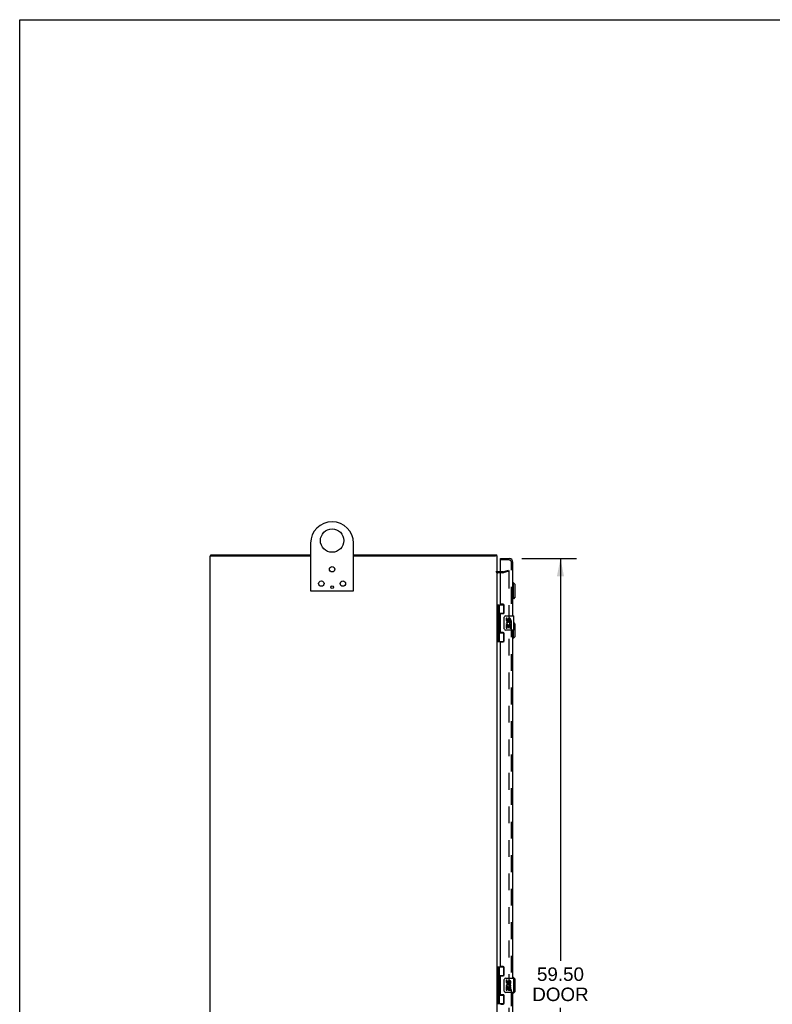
# Model space of a CAD drawing. Header units: inches. Extents: x 0 to 212, y 0 to 138.
# Tile 4 of 7: x 0 to 52, y 69 to 138. Entities that reach past the tile are written whole.
import ezdxf

# ---------------------------------------------------------------- set-up
doc = ezdxf.new("R2010")
doc.units = ezdxf.units.IN
doc.header["$LTSCALE"] = 11.6875
doc.header["$MEASUREMENT"] = 0
doc.linetypes.add('HIDDEN', pattern=[0.2, 0.1, -0.1])
doc.layers.get('0').update_dxf_attribs({"linetype": 'CONTINUOUS'})
for name, color, linetype in [('DEFAULT_2', 8, 'HIDDEN'), ('DIMENSIONS', 7, 'CONTINUOUS'), ('DOOR_ASSEMBLY', 7, 'CONTINUOUS')]:
    doc.layers.add(name, color=color, linetype=linetype)
doc.styles.get("Standard").update_dxf_attribs({"font": 'arial.ttf'})
doc.dimstyles.new('DIMSTYLE_1', dxfattribs={"dimtxt": 0.9375, "dimasz": 1.25, "dimexe": 0.09, "dimexo": 0.07, "dimgap": 0.0375, "dimtad": 0, "dimtih": 1, "dimtoh": 1, "dimzin": 4, "dimdsep": 46, "dimtxsty": 'Standard', "dimblk": '_FILLED', "dimblk1": '_FILLED', "dimblk2": '_FILLED', "dimcen": 0.09, "dimadec": 3, "dimazin": 1, "dimtfac": 1, "dimtdec": 3, "dimtofl": 0, "dimtmove": 0, "dimatfit": 3, "dimldrblk": '_FILLED', "dimfxl": 0, "dimtolj": 1, "dimtzin": 4, "dimarcsym": 0})

# ---------------------------------------------------------------- blocks, each defined once
blk = doc.blocks.new('_FILLED')
at = {"color": 0, "linetype": 'ByBlock'}
blk.add_solid([(0, 0), (-1, 0.2), (-1, -0.2)], dxfattribs=at)
blk = doc.blocks.new('*D4')
at = {"layer": 'DIMENSIONS', "color": 2, "linetype": 'Continuous'}
for p, q in [((35, 99.94), (38.815, 99.94)), ((37.69, 99.94), (37.69, 71.902)), ((37.69, 40.44), (37.69, 68.621)), ((35, 40.44), (38.815, 40.44))]:
    blk.add_line(p, q, dxfattribs=at)
at = {"layer": 'DIMENSIONS', "color": 2, "linetype": 'Continuous', "xscale": 1.25, "yscale": 1.25, "zscale": 1.25}
for p, rotation in [((37.69, 99.94), 90), ((37.69, 40.44), 270)]:
    blk.add_blockref('_FILLED', p, dxfattribs=dict(at, rotation=rotation))
at = {"layer": 'DIMENSIONS', "color": 2, "linetype": 'Continuous', "insert": (37.69, 71.434), "char_height": 0.9375, "width": 3.92426, "attachment_point": 2, "line_spacing_factor": 0.9}
blk.add_mtext('59.50\\PDOOR', dxfattribs=at)

msp = doc.modelspace()

# ---------------------------------------------------------------- linework, layer by layer
at = {"color": 7, "linetype": 'Continuous'}
for p, q in [((0, 0), (0, 137.5)), ((0, 137.5), (212.5, 137.5)), ((13.278, 100.115), (13.375, 100.115)), ((13.328, 100.115), (13.328, 100.19)), ((33.275, 100.115), (33.172, 100.115)), ((33.252, 100.115), (33.252, 100.19))]:
    msp.add_line(p, q, dxfattribs=at)
at = {"color": 3, "linetype": 'Continuous'}
for p, q in [((20.275, 101), (20.275, 97.705)), ((23.275, 97.705), (23.275, 101)), ((13.275, 40.265), (13.275, 100.115)), ((13.275, 100.115), (13.278, 100.115)), ((13.328, 100.19), (20.275, 100.19)), ((13.385, 100.115), (20.275, 100.115)), ((23.275, 100.19), (33.252, 100.19)), ((23.275, 100.115), (33.163, 100.115)), ((33.275, 40.265), (33.275, 100.115)), ((33.275, 100.115), (33.275, 100.115)), ((33.518, 99.015), (33.317, 99.015)), ((20.29, 97.69), (23.26, 97.69))]:
    msp.add_line(p, q, dxfattribs=at)
for centre, radius in [((21.775, 101.19), 0.815), ((21.775, 97.94), 0.094)]:
    msp.add_circle(centre, radius, dxfattribs=at)
at = {"color": 7, "linetype": 'Continuous'}
for centre in [(21.775, 99.19), (21.025, 98.19), (22.525, 98.19)]:
    msp.add_circle(centre, 0.188, dxfattribs=at)
at = {"color": 3, "linetype": 'Continuous'}
for centre, radius, start, end in [((21.775, 101), 1.5, 0, 180), ((33.317, 99.057), 0.042, 180, 270), ((20.29, 97.705), 0.015, 180, 270), ((23.26, 97.705), 0.015, 270, 360)]:
    msp.add_arc(centre, radius, start, end, dxfattribs=at)
at = {"layer": 'DEFAULT_2', "color": 8, "linetype": 'HIDDEN'}
for p, q in [((33.676, 98.94), (33.317, 98.94)), ((33.676, 99.015), (33.518, 99.015)), ((33.682, 99.016), (34.068, 99.119)), ((34.088, 99.047), (33.702, 98.943)), ((34.068, 99.119), (34.088, 99.047)), ((34.088, 99.017), (34.088, 41.362))]:
    msp.add_line(p, q, dxfattribs=at)
for points in [[(34.068, 99.037), (34.068, 99.037), (34.066, 99.037), (34.064, 99.036)], [(34.074, 99.036), (34.072, 99.037), (34.07, 99.037), (34.068, 99.037)], [(34.074, 99.036), (34.076, 99.035), (34.078, 99.034), (34.08, 99.033), (34.082, 99.031), (34.083, 99.03), (34.085, 99.028), (34.086, 99.026), (34.087, 99.024), (34.087, 99.022), (34.087, 99.019), (34.088, 99.017)]]:
    msp.add_lwpolyline(points, dxfattribs=at)
for centre, radius, start, end in [((33.317, 99.057), 0.117, 180, 270), ((33.676, 99.04), 0.025, 270, 285), ((33.676, 99.04), 0.1, 270, 285)]:
    msp.add_arc(centre, radius, start, end, dxfattribs=at)
at = {"layer": 'DOOR_ASSEMBLY', "color": 7, "linetype": 'Continuous'}
for p, q in [((33.518, 99.836), (33.518, 99.94)), ((33.533, 99.836), (33.518, 99.836)), ((34.411, 98.241), (34.372, 98.241)), ((34.411, 97.139), (34.411, 98.241)), ((34.529, 98.123), (34.411, 98.241)), ((34.529, 97.257), (34.529, 98.123)), ((34.411, 97.139), (34.372, 97.139)), ((34.529, 97.257), (34.411, 97.139)), ((33.275, 96.719), (33.76, 96.719)), ((33.314, 96.719), (33.314, 94.16)), ((33.413, 96.719), (33.413, 96.032)), ((33.413, 96.129), (33.76, 96.129)), ((33.702, 96.12), (33.702, 96.097)), ((33.702, 96.12), (33.754, 96.12)), ((33.733, 96.129), (33.733, 96.719)), ((33.413, 95.832), (33.413, 95.048)), ((33.429, 96.003), (33.429, 96.002)), ((33.429, 95.861), (33.429, 96.002)), ((33.429, 95.861), (33.429, 95.861)), ((33.777, 95.04), (33.777, 95.84)), ((33.877, 95.94), (34.417, 95.94)), ((33.915, 95.786), (33.915, 95.649)), ((33.978, 95.786), (33.915, 95.786)), ((33.978, 95.649), (33.978, 95.786)), ((34.043, 95.712), (34.043, 95.643)), ((34.103, 95.649), (34.103, 95.691)), ((34.166, 95.691), (34.166, 95.555)), ((34.166, 95.555), (34.229, 95.555)), ((34.229, 95.555), (34.229, 95.691)), ((34.432, 94.955), (34.432, 95.925)), ((34.529, 95.373), (34.432, 95.47)), ((33.413, 94.848), (33.413, 94.16)), ((33.413, 94.751), (33.76, 94.751)), ((33.429, 95.019), (33.429, 95.018)), ((33.429, 94.877), (33.429, 95.018)), ((33.429, 94.877), (33.429, 94.877)), ((33.702, 94.782), (33.702, 94.76)), ((33.754, 94.76), (33.702, 94.76)), ((33.733, 94.16), (33.733, 94.751)), ((34.417, 94.94), (33.877, 94.94)), ((33.915, 95.324), (33.915, 95.094)), ((33.933, 95.324), (33.915, 95.324)), ((33.915, 95.094), (33.978, 95.094)), ((33.967, 95.324), (33.995, 95.343)), ((33.967, 95.324), (34.229, 95.324)), ((33.978, 95.094), (33.978, 95.261)), ((33.978, 95.261), (34.043, 95.261)), ((34.043, 95.261), (34.043, 95.125)), ((34.043, 95.125), (34.103, 95.125)), ((34.103, 95.125), (34.103, 95.261)), ((34.103, 95.261), (34.166, 95.261)), ((34.158, 95.36), (34.216, 95.335)), ((34.166, 95.261), (34.166, 95.094)), ((34.166, 95.094), (34.229, 95.094)), ((34.229, 95.094), (34.229, 95.324)), ((34.411, 94.389), (34.411, 94.94)), ((34.529, 94.507), (34.529, 95.373)), ((33.275, 94.16), (33.76, 94.16)), ((34.411, 94.389), (34.372, 94.389)), ((34.529, 94.507), (34.411, 94.389)), ((33.275, 71.469), (33.76, 71.469)), ((33.314, 71.469), (33.314, 68.91)), ((33.413, 71.469), (33.413, 70.782)), ((33.733, 70.879), (33.733, 71.469)), ((33.413, 70.879), (33.76, 70.879)), ((33.429, 70.753), (33.429, 70.752)), ((33.429, 70.752), (33.429, 70.611)), ((33.702, 70.87), (33.754, 70.87)), ((33.702, 70.87), (33.702, 70.847)), ((34.411, 70.741), (34.372, 70.741)), ((34.529, 70.623), (34.411, 70.741)), ((34.411, 70.69), (34.411, 70.741)), ((33.413, 70.582), (33.413, 69.798)), ((33.429, 70.611), (33.429, 70.611)), ((33.777, 69.79), (33.777, 70.59)), ((33.877, 70.69), (34.417, 70.69)), ((33.978, 70.536), (33.915, 70.536)), ((33.915, 70.536), (33.915, 70.399)), ((33.933, 70.074), (33.915, 70.074)), ((33.915, 70.074), (33.915, 69.844)), ((33.967, 70.074), (33.995, 70.093)), ((33.967, 70.074), (34.229, 70.074)), ((33.978, 70.399), (33.978, 70.536)), ((33.978, 70.011), (34.043, 70.011)), ((33.978, 69.844), (33.978, 70.011)), ((34.043, 70.462), (34.043, 70.393)), ((34.043, 70.011), (34.043, 69.875)), ((34.103, 70.399), (34.103, 70.441)), ((34.103, 70.011), (34.166, 70.011)), ((34.103, 69.875), (34.103, 70.011)), ((34.158, 70.11), (34.216, 70.085)), ((34.166, 70.441), (34.166, 70.305)), ((34.166, 70.305), (34.229, 70.305)), ((34.166, 70.011), (34.166, 69.844)), ((34.229, 70.305), (34.229, 70.441)), ((34.229, 69.844), (34.229, 70.074)), ((34.432, 69.705), (34.432, 70.675)), ((34.529, 69.757), (34.529, 70.623)), ((33.413, 69.598), (33.413, 68.91)), ((33.413, 69.501), (33.76, 69.501)), ((33.429, 69.769), (33.429, 69.768)), ((33.429, 69.768), (33.429, 69.627)), ((33.429, 69.627), (33.429, 69.627)), ((33.702, 69.532), (33.702, 69.51)), ((33.754, 69.51), (33.702, 69.51)), ((33.733, 68.91), (33.733, 69.501)), ((34.417, 69.69), (33.877, 69.69)), ((33.915, 69.844), (33.978, 69.844)), ((34.043, 69.875), (34.103, 69.875)), ((34.166, 69.844), (34.229, 69.844)), ((34.411, 69.639), (34.372, 69.639)), ((34.529, 69.757), (34.411, 69.639)), ((34.411, 69.639), (34.411, 69.69)), ((33.275, 68.91), (33.76, 68.91))]:
    msp.add_line(p, q, dxfattribs=at)
at = {"layer": 'DOOR_ASSEMBLY', "color": 3, "linetype": 'Continuous'}
for p, q in [((33.518, 99.94), (34.125, 99.94)), ((33.518, 96.781), (33.518, 99.821)), ((34.372, 95.94), (34.372, 99.693)), ((33.706, 96.75), (33.549, 96.75)), ((33.549, 96.097), (33.706, 96.097)), ((33.768, 96.159), (33.768, 96.688)), ((33.518, 94.813), (33.518, 96.066)), ((33.706, 94.782), (33.549, 94.782)), ((33.768, 94.191), (33.768, 94.72)), ((34.372, 70.69), (34.372, 94.94)), ((33.518, 71.531), (33.518, 94.098)), ((33.549, 94.129), (33.706, 94.129)), ((33.706, 71.5), (33.549, 71.5)), ((33.768, 70.909), (33.768, 71.438)), ((33.518, 69.563), (33.518, 70.816)), ((33.549, 70.847), (33.706, 70.847)), ((33.706, 69.532), (33.549, 69.532)), ((33.768, 68.941), (33.768, 69.47)), ((34.372, 45.44), (34.372, 69.69)), ((33.549, 68.879), (33.706, 68.879))]:
    msp.add_line(p, q, dxfattribs=at)
at = {"layer": 'DOOR_ASSEMBLY', "color": 8, "linetype": 'HIDDEN'}
for p, q in [((34.125, 99.836), (33.533, 99.836)), ((34.268, 40.686), (34.268, 99.693))]:
    msp.add_line(p, q, dxfattribs=at)
at = {"layer": 'DOOR_ASSEMBLY', "color": 7, "linetype": 'Continuous'}
for points in [[(33.413, 96.076), (33.414, 96.067), (33.416, 96.058), (33.419, 96.047), (33.423, 96.036), (33.427, 96.024), (33.432, 96.013), (33.437, 96.001), (33.442, 95.989), (33.446, 95.978), (33.45, 95.966), (33.453, 95.955), (33.455, 95.943), (33.455, 95.932), (33.455, 95.92), (33.453, 95.909), (33.45, 95.897), (33.446, 95.886), (33.442, 95.874), (33.437, 95.862), (33.432, 95.851), (33.427, 95.839), (33.423, 95.827), (33.419, 95.816), (33.416, 95.806), (33.414, 95.796), (33.413, 95.788)], [(33.777, 95.84), (33.777, 95.846), (33.778, 95.852), (33.779, 95.858), (33.78, 95.864), (33.782, 95.87), (33.784, 95.876)], [(33.413, 95.092), (33.414, 95.083), (33.416, 95.074), (33.419, 95.063), (33.423, 95.052), (33.427, 95.04), (33.432, 95.029), (33.437, 95.017), (33.442, 95.005), (33.446, 94.994), (33.45, 94.982), (33.453, 94.971), (33.455, 94.959), (33.455, 94.948), (33.455, 94.936), (33.453, 94.925), (33.45, 94.913), (33.446, 94.902), (33.442, 94.89), (33.437, 94.878), (33.432, 94.867), (33.427, 94.855), (33.423, 94.843), (33.419, 94.832), (33.416, 94.822), (33.414, 94.812), (33.413, 94.804)], [(33.784, 95.004), (33.782, 95.009), (33.78, 95.015), (33.779, 95.021), (33.778, 95.027), (33.777, 95.033), (33.777, 95.04)], [(33.413, 70.826), (33.414, 70.817), (33.416, 70.808), (33.419, 70.797), (33.423, 70.786), (33.427, 70.774), (33.432, 70.763), (33.437, 70.751), (33.442, 70.739), (33.446, 70.728), (33.45, 70.716), (33.453, 70.705), (33.455, 70.693), (33.455, 70.682), (33.455, 70.67), (33.453, 70.659), (33.45, 70.647), (33.446, 70.636), (33.442, 70.624), (33.437, 70.612), (33.432, 70.601), (33.427, 70.589), (33.423, 70.577), (33.419, 70.566), (33.416, 70.556), (33.414, 70.546), (33.413, 70.538)], [(33.777, 70.59), (33.777, 70.596), (33.778, 70.602), (33.779, 70.608), (33.78, 70.614), (33.782, 70.62), (33.784, 70.626)], [(33.413, 69.842), (33.414, 69.833), (33.416, 69.824), (33.419, 69.813), (33.423, 69.802), (33.427, 69.79), (33.432, 69.779), (33.437, 69.767), (33.442, 69.755), (33.446, 69.744), (33.45, 69.732), (33.453, 69.721), (33.455, 69.709), (33.455, 69.698), (33.455, 69.686), (33.453, 69.675), (33.45, 69.663), (33.446, 69.652), (33.442, 69.64), (33.437, 69.628), (33.432, 69.617), (33.427, 69.605), (33.423, 69.593), (33.419, 69.582), (33.416, 69.572), (33.414, 69.562), (33.413, 69.554)], [(33.784, 69.754), (33.782, 69.759), (33.78, 69.765), (33.779, 69.771), (33.778, 69.777), (33.777, 69.783), (33.777, 69.79)]]:
    msp.add_lwpolyline(points, dxfattribs=at)
at = {"layer": 'DOOR_ASSEMBLY', "color": 3, "linetype": 'Continuous'}
for centre, radius, start, end in [((33.533, 99.821), 0.015, 90, 180), ((34.125, 99.693), 0.246, 0, 90), ((33.549, 96.781), 0.031, 180, 270), ((33.549, 96.066), 0.031, 90, 180), ((33.706, 96.688), 0.062, 0, 90), ((33.706, 96.159), 0.062, 270, 360), ((33.549, 94.813), 0.031, 180, 270), ((33.706, 94.72), 0.062, 0, 90), ((33.549, 94.098), 0.031, 90, 180), ((33.706, 94.191), 0.062, 270, 360), ((33.549, 71.531), 0.031, 180, 270), ((33.706, 71.438), 0.062, 0, 90), ((33.549, 70.816), 0.031, 90, 180), ((33.706, 70.909), 0.062, 270, 360), ((33.549, 69.563), 0.031, 180, 270), ((33.706, 69.47), 0.062, 0, 90), ((33.549, 68.848), 0.031, 90, 180), ((33.706, 68.941), 0.062, 270, 360)]:
    msp.add_arc(centre, radius, start, end, dxfattribs=at)
at = {"layer": 'DOOR_ASSEMBLY', "color": 8, "linetype": 'HIDDEN'}
msp.add_arc((34.125, 99.693), 0.142, 0, 90, dxfattribs=at)
at = {"layer": 'DOOR_ASSEMBLY', "color": 7, "linetype": 'Continuous'}
for centre, radius, start, end in [((33.339, 96.002), 0.09, 0.67198, 35.18775), ((33.339, 95.862), 0.09, 324.81225, 359.32802), ((33.877, 95.84), 0.1, 90, 158.79459), ((34.069, 95.398), 0.154, 161.41988, 206.19629), ((34.009, 95.649), 0.0943, 180, 360), ((34.072, 95.398), 0.157, 336.59665, 161.87913), ((34.072, 95.398), 0.0943, 336.59665, 215.11217), ((34.009, 95.649), 0.0314, 180, 261.22946), ((34.008, 95.654), 0.0362, 263.42855, 341.76278), ((34.135, 95.691), 0.0943, 68.69989, 167.43379), ((34.135, 95.691), 0.0314, 0, 180.04847), ((34.135, 95.691), 0.0943, 0, 68.67039), ((34.417, 95.925), 0.015, 0, 90), ((33.339, 95.018), 0.09, 0.67198, 35.18775), ((33.339, 94.878), 0.09, 324.81225, 359.32802), ((33.877, 95.04), 0.1, 201.20502, 270), ((34.072, 95.398), 0.157, 205.73705, 207.8532), ((34.417, 94.955), 0.015, 270, 360), ((33.339, 70.752), 0.09, 0.67198, 35.18775), ((33.339, 70.612), 0.09, 324.81225, 359.32802), ((33.877, 70.59), 0.1, 90, 158.79459), ((34.069, 70.148), 0.154, 161.41988, 206.19629), ((34.009, 70.399), 0.0943, 180, 360), ((34.072, 70.148), 0.157, 336.59665, 161.87913), ((34.072, 70.148), 0.157, 205.73705, 207.8532), ((34.072, 70.148), 0.0943, 336.59665, 215.11217), ((34.009, 70.399), 0.0314, 180, 261.22946), ((34.008, 70.404), 0.0362, 263.42855, 341.76278), ((34.135, 70.441), 0.0943, 68.69989, 167.43379), ((34.135, 70.441), 0.0314, 0, 180.04847), ((34.135, 70.441), 0.0943, 0, 68.67039), ((34.417, 70.675), 0.015, 0, 90), ((33.339, 69.768), 0.09, 0.67198, 35.18775), ((33.339, 69.628), 0.09, 324.81225, 359.32802), ((33.877, 69.79), 0.1, 201.20502, 270), ((34.417, 69.705), 0.015, 270, 360)]:
    msp.add_arc(centre, radius, start, end, dxfattribs=at)
for centre in [(33.502, 95.932), (33.502, 94.948), (33.502, 70.682), (33.502, 69.698)]:
    msp.add_ellipse(centre, major_axis=(0, 0.188), ratio=0.5625, start_param=1.007189, end_param=2.134404, dxfattribs=at)

# ---------------------------------------------------------------- dimensions: what is measured, and where the dimension line sits
at = {"layer": 'DIMENSIONS', "color": 2, "linetype": 'Continuous'}
dim = msp.add_linear_dim(base=(37.69, 40.44), p1=(34.93, 99.94), p2=(34.93, 40.44), angle=270, text='<>\\PDOOR', dimstyle='DIMSTYLE_1', dxfattribs=at)
dim.commit()
dim.dimension.update_dxf_attribs({"geometry": '*D4', "text_midpoint": (37.69, 70.262), "dimtype": 160})

doc.saveas('drawing.dxf')
